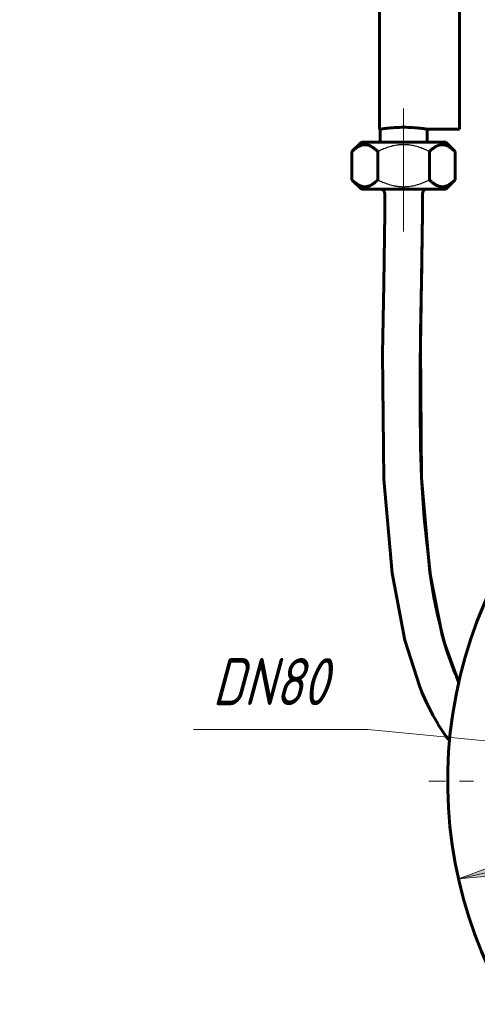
# Model space of a CAD drawing. Header units: millimetres. Extents: x 0 to 420, y 0 to 297.
# Tile 9 of 13: x 205 to 254, y 104 to 209. Entities that reach past the tile are written whole.
import ezdxf

# ---------------------------------------------------------------- set-up
doc = ezdxf.new("R2010")
doc.units = ezdxf.units.MM
for name, pattern in [('K5LT-1', [0]), ('K5LT_AXLED', [12, 7.5, -1.5, 1.5, -1.5]), ('K5LT_BASIC', [0]), ('K5LT_THIN', [0])]:
    doc.linetypes.add(name, pattern=pattern)
doc.layers.add('Системный слой', color=7, linetype='Continuous')
doc.layers.add('Системный слой (1)', color=7, linetype='Continuous', true_color=0x6c6c6c)
doc.styles.add('KDIMTEXTSTYLE', font='GOST_AU.SHX', dxfattribs={"width": 0.96, "oblique": 15, "height": 5})
doc.styles.add('KTEXTSTYLE', font='GOST_AU.SHX', dxfattribs={"width": 0.56, "height": 5})
doc.dimstyles.new('KDIMSTYLE (0.50)', dxfattribs={"dimtxt": 5, "dimasz": 1, "dimexe": 2, "dimexo": 0, "dimgap": 1, "dimtad": 1, "dimlfac": 2, "dimtxsty": 'KDIMTEXTSTYLE', "dimsah": 1, "dimcen": 0, "dimdle": 1, "dimadec": 0, "dimazin": 0, "dimtfac": 0.667, "dimtmove": 0, "dimatfit": 3, "dimfxl": 1, "dimtvp": 1, "dimtolj": 1, "dimtzin": 0, "dimarcsym": 0})

# ---------------------------------------------------------------- blocks, each defined once
blk = doc.blocks.new('U84')
at = {"layer": 'Системный слой (1)', "color": 143, "linetype": 'K5LT_BASIC', "lineweight": 60, "true_color": 0x33acca}
for p, q in [((243.64, 227.48), (243.64, 212.48)), ((243.64, 212.48), (243.64, 197.48))]:
    blk.add_line(p, q, dxfattribs=at)
blk = doc.blocks.new('U85')
at = {"layer": 'Системный слой (1)', "color": 143, "linetype": 'K5LT_BASIC', "lineweight": 60, "true_color": 0x33acca}
for p, q in [((252.14, 227.48), (252.14, 212.48)), ((252.14, 212.48), (252.14, 197.48))]:
    blk.add_line(p, q, dxfattribs=at)
blk = doc.blocks.new('U86')
at = {"layer": 'Системный слой (1)', "color": 143, "linetype": 'K5LT_BASIC', "lineweight": 60, "true_color": 0x33acca}
for p, q in [((243.64, 197.48), (243.71, 197.48)), ((248.71, 197.48), (252.14, 197.48))]:
    blk.add_line(p, q, dxfattribs=at)
blk = doc.blocks.new('U87')
at = {"layer": 'Системный слой (1)', "color": 143, "linetype": 'K5LT_BASIC', "lineweight": 60, "true_color": 0x33acca}
for p, q in [((244.21, 188.6), (244.11, 181.04)), ((244.11, 181.04), (243.98, 173.61)), ((243.98, 173.61), (244.12, 160.29)), ((244.12, 160.29), (244.98, 150.27)), ((244.98, 150.27), (246.32, 143.17)), ((246.32, 143.17), (247.88, 138.3)), ((247.88, 138.3), (248.03, 137.92)), ((248.03, 137.92), (248.06, 137.83)), ((248.06, 137.83), (248.14, 137.65)), ((248.14, 137.65), (248.29, 137.3)), ((248.29, 137.3), (248.61, 136.59)), ((248.61, 136.59), (249.31, 135.2)), ((249.31, 135.2), (249.83, 134.29)), ((249.83, 134.29), (249.86, 134.24)), ((249.86, 134.24), (249.93, 134.13)), ((249.93, 134.13), (250.06, 133.91)), ((250.06, 133.91), (250.34, 133.48)), ((250.34, 133.48), (250.7, 132.96)), ((250.7, 132.96), (250.89, 132.7)), ((250.89, 132.7), (251.08, 132.43))]:
    blk.add_line(p, q, dxfattribs=at)
blk = doc.blocks.new('U88')
at = {"layer": 'Системный слой (1)', "color": 143, "linetype": 'K5LT_BASIC', "lineweight": 60, "true_color": 0x33acca}
for p, q in [((248.21, 188.6), (247.99, 174.35)), ((247.99, 174.35), (248.12, 160.43)), ((248.12, 160.43), (249, 150.36)), ((249, 150.36), (250.31, 143.71)), ((250.31, 143.71), (250.53, 142.94)), ((250.53, 142.94), (252.06, 138.67))]:
    blk.add_line(p, q, dxfattribs=at)
blk = doc.blocks.new('U89')
at = {"layer": 'Системный слой (1)', "color": 143, "linetype": 'K5LT_BASIC', "lineweight": 60, "true_color": 0x33acca}
for p, q in [((248.21, 188.6), (248.15, 183.5)), ((248.15, 183.5), (248.15, 183.37)), ((248.15, 183.37), (248.15, 183.12)), ((248.14, 182.61), (248.12, 181.59)), ((248.15, 183.12), (248.14, 182.61)), ((248.12, 181.59), (248.08, 179.49)), ((248.08, 179.49), (248.01, 175.86)), ((248.01, 175.86), (248.01, 175.67)), ((248, 175.29), (247.99, 174.52)), ((248.01, 175.67), (248, 175.29)), ((247.99, 174.52), (247.97, 172.98)), ((247.97, 172.98), (247.95, 169.85)), ((247.95, 169.85), (247.96, 166.96)), ((247.96, 166.96), (247.99, 164.54)), ((247.99, 164.54), (248, 164.26)), ((248, 164.26), (248.01, 163.71)), ((248.01, 163.71), (248.04, 162.62)), ((248.04, 162.62), (248.12, 160.43)), ((248.12, 160.43), (248.38, 156.12)), ((248.38, 156.12), (249.1, 149.67)), ((249.1, 149.67), (249.16, 149.27)), ((249.16, 149.27), (249.2, 149.05)), ((249.2, 149.05), (249.27, 148.61)), ((249.27, 148.61), (249.42, 147.74)), ((249.42, 147.74), (249.76, 146.05)), ((249.76, 146.05), (250.55, 142.85)), ((250.55, 142.85), (250.77, 142.12)), ((250.77, 142.12), (250.8, 142.02)), ((250.8, 142.02), (250.87, 141.82)), ((250.87, 141.82), (251, 141.42)), ((251, 141.42), (251.29, 140.64)), ((251.29, 140.64), (251.51, 140.06)), ((251.51, 140.06), (251.62, 139.78)), ((251.62, 139.78), (251.68, 139.63)), ((251.68, 139.63), (251.71, 139.56)), ((251.71, 139.56), (251.72, 139.52)), ((251.72, 139.52), (251.74, 139.47)), ((251.74, 139.47), (251.78, 139.39)), ((251.78, 139.39), (251.83, 139.26)), ((251.83, 139.26), (251.9, 139.08)), ((251.9, 139.08), (252.01, 138.8)), ((252.01, 138.8), (252.06, 138.67))]:
    blk.add_line(p, q, dxfattribs=at)
blk = doc.blocks.new('U96')
at = {"layer": 'Системный слой (1)', "color": 30, "linetype": 'K5LT_AXLED', "lineweight": 18, "true_color": 0xff8000}
for q in [(298.64, 177.93), (248.89, 128.18), (348.39, 128.18), (298.64, 78.43)]:
    blk.add_line((298.64, 128.18), q, dxfattribs=at)
blk = doc.blocks.new('D4')
at = {"layer": 'Системный слой (1)'}
for points in [[(340.51, 136.83), (345.25, 138.56), (340.23, 138.11), (340.86, 137.58)], [(257.05, 118.25), (256.42, 118.78), (256.77, 119.53), (252.03, 117.8)]]:
    blk.add_hatch(color=7, dxfattribs=at).paths.add_polyline_path(points)
at = {"layer": 'Системный слой (1)', "color": 7, "linetype": 'K5LT_THIN', "lineweight": 18, "true_color": 0xffffff}
for p, q in [((345.25, 138.56), (353.66, 140.43)), ((353.66, 140.43), (370.2, 140.43)), ((252.03, 117.8), (345.25, 138.56)), ((340.23, 138.11), (345.25, 138.56)), ((345.25, 138.56), (340.51, 136.83)), ((340.86, 137.58), (340.23, 138.11)), ((340.51, 136.83), (340.86, 137.58)), ((252.03, 117.8), (256.77, 119.53)), ((256.77, 119.53), (256.42, 118.78)), ((256.42, 118.78), (257.05, 118.25)), ((257.05, 118.25), (252.03, 117.8))]:
    blk.add_line(p, q, dxfattribs=at)
blk.add_wipeout([(355.66, 141.43), (355.66, 148.81), (367.7, 148.81), (367.7, 141.43)]).dxf.layer = 'Системный слой (1)'
at = {"layer": 'Системный слой (1)', "color": 7, "char_height": 5, "attachment_point": 1, "style": 'KTEXTSTYLE'}
for s, insert in [('\\H5.0;\\W1.000;\\Q15;\\Q15;\\W0.960;∅', (355.66, 148.02)), ('\\H5.0;\\W1.000;\\Q15;\\Q15;\\W0.960;191', (358.97, 148.02))]:
    blk.add_mtext(s, dxfattribs=dict(at, insert=insert))
blk = doc.blocks.new('KDIMARROW_01')
at = {"layer": 'Системный слой'}
blk.add_hatch(color=0, dxfattribs=at).paths.add_polyline_path([(0, 0), (-5, 0.66), (-4.5, 0), (-5, -0.66)])
at = {"layer": 'Системный слой', "color": 0, "linetype": 'K5LT_THIN', "lineweight": 18}
for p, q in [((-4.5, 0), (-5, 0.66)), ((-5, 0.66), (0, 0)), ((0, 0), (-5, -0.66)), ((-5, -0.66), (-4.5, 0))]:
    blk.add_line(p, q, dxfattribs=at)
at = {"layer": 'Системный слой (1)', "color": 0, "linetype": 'K5LT_THIN', "lineweight": 18}
blk.add_line((126.47, 128.18), (125.97, 128.18), dxfattribs=at)
blk = doc.blocks.new('D5')
at = {"layer": 'Системный слой (1)'}
for points in [[(268.86, 146.57), (264.22, 148.55), (268.19, 145.44), (268.09, 146.26)], [(333.06, 107.81), (329.09, 110.92), (329.19, 110.1), (328.42, 109.79)]]:
    blk.add_hatch(color=7, dxfattribs=at).paths.add_polyline_path(points)
at = {"layer": 'Системный слой (1)', "color": 7, "linetype": 'K5LT_THIN', "lineweight": 18, "true_color": 0xffffff}
for p, q in [((264.22, 148.55), (268.86, 146.57)), ((268.19, 145.44), (264.22, 148.55)), ((264.22, 148.55), (333.06, 107.81)), ((268.86, 146.57), (268.09, 146.26)), ((268.09, 146.26), (268.19, 145.44)), ((328.42, 109.79), (329.19, 110.1)), ((329.19, 110.1), (329.09, 110.92)), ((329.09, 110.92), (333.06, 107.81)), ((333.06, 107.81), (328.42, 109.79)), ((333.06, 107.81), (353.66, 95.61)), ((353.66, 95.61), (371.39, 95.61))]:
    blk.add_line(p, q, dxfattribs=at)
blk.add_wipeout([(355.66, 96.61), (355.66, 103.99), (368.84, 103.99), (368.84, 96.61)]).dxf.layer = 'Системный слой (1)'
at = {"layer": 'Системный слой (1)', "color": 7, "char_height": 5, "attachment_point": 1, "style": 'KTEXTSTYLE'}
for s, insert in [('\\H5.0;\\W1.000;\\Q15;\\Q15;\\W0.960;∅', (355.66, 103.2)), ('\\H5.0;\\W1.000;\\Q15;\\Q15;\\W0.960;160', (358.97, 103.2))]:
    blk.add_mtext(s, dxfattribs=dict(at, insert=insert))
blk = doc.blocks.new('D7')
at = {"layer": 'Системный слой (1)'}
for points in [[(283.21, 129.68), (283.77, 130.29), (278.73, 130.12), (283.65, 128.98)], [(318.55, 126.24), (313.63, 127.38), (314.07, 126.68), (313.51, 126.07)]]:
    blk.add_hatch(color=7, dxfattribs=at).paths.add_polyline_path(points)
at = {"layer": 'Системный слой (1)', "color": 7, "linetype": 'K5LT_THIN', "lineweight": 18, "true_color": 0xffffff}
for p, q in [((242.4, 133.66), (223.88, 133.66)), ((278.73, 130.12), (242.4, 133.66)), ((278.73, 130.12), (283.77, 130.29)), ((283.65, 128.98), (278.73, 130.12)), ((318.55, 126.24), (278.73, 130.12)), ((283.77, 130.29), (283.21, 129.68)), ((283.21, 129.68), (283.65, 128.98)), ((313.51, 126.07), (314.07, 126.68)), ((314.07, 126.68), (313.63, 127.38)), ((313.63, 127.38), (318.55, 126.24)), ((318.55, 126.24), (313.51, 126.07))]:
    blk.add_line(p, q, dxfattribs=at)
blk.add_wipeout([(225.88, 134.66), (225.88, 142.04), (239.82, 142.04), (239.82, 134.66)]).dxf.layer = 'Системный слой (1)'
at = {"layer": 'Системный слой (1)', "color": 7, "insert": (225.88, 141.25), "char_height": 5, "attachment_point": 1, "style": 'KTEXTSTYLE'}
blk.add_mtext('\\H5.0;\\W1.000;\\Q15;\\Q15;\\W0.960;DN80', dxfattribs=at)

msp = doc.modelspace()

# ---------------------------------------------------------------- linework, layer by layer
at = {"layer": 'Системный слой (1)', "color": 30, "linetype": 'K5LT_AXLED', "lineweight": 18, "true_color": 0xff8000}
for p, q in [((246.2056, 199.689), (246.2056, 193.1042)), ((246.2056, 194.1042), (246.2056, 186.6042))]:
    msp.add_line(p, q, dxfattribs=at)
at = {"layer": 'Системный слой (1)', "color": 143, "linetype": 'K5LT_BASIC', "lineweight": 60, "true_color": 0x33acca}
for p, q in [((243.7056, 197.4792), (243.7056, 196.1042)), ((248.7056, 197.4792), (248.7056, 196.1042)), ((240.7207, 195.1042), (241.7207, 196.1042)), ((250.6904, 196.1042), (241.7207, 196.1042)), ((251.6904, 195.1042), (250.6904, 196.1042)), ((240.7207, 192.1042), (240.7207, 195.1042)), ((243.4631, 192.1042), (243.4631, 195.1042)), ((248.948, 192.1042), (248.948, 195.1042)), ((251.6904, 192.1042), (251.6904, 195.1042)), ((241.7207, 191.1042), (240.7207, 192.1042)), ((250.6904, 191.1042), (251.6904, 192.1042)), ((250.6904, 191.1042), (241.7207, 191.1042)), ((244.2056, 190.6042), (244.2056, 188.6042)), ((248.2056, 190.6042), (248.2056, 188.6042))]:
    msp.add_line(p, q, dxfattribs=at)
for centre, radius, start, end in [((243.7056, 190.6042), 0.5, 0, 90), ((248.7056, 190.6042), 0.5, 90, 180), ((298.6401, 128.1792), 47.75, 297.120173, 242.879827)]:
    msp.add_arc(centre, radius, start, end, dxfattribs=at)
for points, knots in [([(243.7056, 197.4792), (243.7056, 197.4792), (243.7686, 197.4901), (244.0238, 197.5295), (244.2162, 197.5574), (244.6594, 197.61), (244.9401, 197.6381), (245.5559, 197.6779), (245.891, 197.689), (246.5201, 197.689), (246.8552, 197.6779), (247.471, 197.6381), (247.7517, 197.61), (248.1949, 197.5574), (248.3873, 197.5295), (248.6426, 197.4901), (248.7055, 197.4792), (248.7056, 197.4792)], [0.75493639, 0.75493639, 0.75493639, 0.75493639, 0.94360894, 0.94360894, 1.13232872, 1.13232872, 1.32105353, 1.32105353, 1.50977834, 1.50977834, 1.69850315, 1.69850315, 1.88722797, 1.88722797, 2.07594774, 2.07594774, 2.26465285, 2.26465285, 2.26465285, 2.26465285]), ([(243.4631, 195.1042), (243.3702, 195.1972), (243.1973, 195.3572), (242.9799, 195.522), (242.8048, 195.6321), (242.6649, 195.7056), (242.5226, 195.7639), (242.3962, 195.8022), (242.2784, 195.8262), (242.1658, 195.8385), (242.0538, 195.8401), (241.9433, 195.8314), (241.8338, 195.8127), (241.7245, 195.7841), (241.576, 195.7321), (241.3677, 195.6313), (241.1234, 195.4663), (240.9012, 195.2791), (240.7745, 195.158), (240.7207, 195.1042)], [0, 0, 0, 0, 2.17849954, 3.98439674, 4.86679106, 6.02120828, 7.01083009, 7.90809648, 8.69674267, 9.48905783, 10.26890851, 11.04026482, 11.80426392, 12.56827522, 13.34595377, 14.96064791, 17.05625394, 18.73596557, 20, 20, 20, 20]), ([(251.6904, 195.1042), (251.5974, 195.1972), (251.4245, 195.3572), (251.2071, 195.522), (251.032, 195.6321), (250.8922, 195.7056), (250.7499, 195.7639), (250.6235, 195.8022), (250.5057, 195.8262), (250.393, 195.8385), (250.2811, 195.8401), (250.1705, 195.8314), (250.061, 195.8127), (249.9518, 195.7841), (249.8032, 195.7321), (249.595, 195.6313), (249.3507, 195.4663), (249.1284, 195.2791), (249.0017, 195.158), (248.948, 195.1042)], [0, 0, 0, 0, 2.17849954, 3.98439674, 4.86679106, 6.02120828, 7.01083009, 7.90809648, 8.69674267, 9.48905783, 10.26890851, 11.04026482, 11.80426392, 12.56827522, 13.34595377, 14.96064791, 17.05625394, 18.73596557, 20, 20, 20, 20]), ([(240.7207, 192.1042), (240.8137, 192.0112), (240.9866, 191.8512), (241.204, 191.6864), (241.3791, 191.5763), (241.5189, 191.5028), (241.6612, 191.4445), (241.7876, 191.4062), (241.9054, 191.3822), (242.0181, 191.3699), (242.13, 191.3682), (242.2406, 191.377), (242.3501, 191.3957), (242.4593, 191.4243), (242.6079, 191.4763), (242.8162, 191.5771), (243.0604, 191.7421), (243.2827, 191.9293), (243.4094, 192.0504), (243.4631, 192.1042)], [0, 0, 0, 0, 2.17849954, 3.98439674, 4.86679106, 6.02120828, 7.01083009, 7.90809648, 8.69674267, 9.48905783, 10.26890851, 11.04026482, 11.80426392, 12.56827522, 13.34595377, 14.96064791, 17.05625394, 18.73596557, 20, 20, 20, 20]), ([(248.948, 192.1042), (249.0409, 192.0112), (249.2139, 191.8512), (249.4312, 191.6864), (249.6063, 191.5763), (249.7462, 191.5028), (249.8885, 191.4445), (250.0149, 191.4062), (250.1327, 191.3822), (250.2453, 191.3699), (250.3573, 191.3682), (250.4678, 191.377), (250.5773, 191.3957), (250.6866, 191.4243), (250.8351, 191.4763), (251.0434, 191.5771), (251.2877, 191.7421), (251.5099, 191.9293), (251.6366, 192.0504), (251.6904, 192.1042)], [0, 0, 0, 0, 2.17849954, 3.98439674, 4.86679106, 6.02120828, 7.01083009, 7.90809648, 8.69674267, 9.48905783, 10.26890851, 11.04026482, 11.80426392, 12.56827522, 13.34595377, 14.96064791, 17.05625394, 18.73596557, 20, 20, 20, 20])]:
    msp.add_open_spline(points, degree=3, knots=knots, dxfattribs=at)
at = {"layer": 'Системный слой (1)', "color": 7, "linetype": 'K5LT-1'}
for points in [[(248.948, 195.1042), (248.8203, 195.168), (248.527, 195.3071), (248.0275, 195.5105), (247.4884, 195.6788), (247.057, 195.7674), (246.8147, 195.8006), (246.7136, 195.8121), (246.6198, 195.8214), (246.4966, 195.8309), (246.35, 195.8376), (246.2047, 195.8398), (246.0585, 195.8375), (245.911, 195.8307), (245.7637, 195.8193), (245.5681, 195.7982), (245.3252, 195.7609), (245.0337, 195.6993), (244.7431, 195.6216), (244.3791, 195.5047), (243.9497, 195.3369), (243.6238, 195.1845), (243.4631, 195.1042)], [(243.4631, 192.1042), (243.5908, 192.0404), (243.8841, 191.9013), (244.3836, 191.6979), (244.9227, 191.5296), (245.3541, 191.441), (245.5964, 191.4078), (245.6975, 191.3963), (245.7913, 191.387), (245.9145, 191.3775), (246.0612, 191.3708), (246.2064, 191.3686), (246.3526, 191.3709), (246.5001, 191.3777), (246.6474, 191.3891), (246.843, 191.4102), (247.0859, 191.4475), (247.3774, 191.5091), (247.668, 191.5868), (248.032, 191.7037), (248.4614, 191.8714), (248.7873, 192.0239), (248.948, 192.1042)]]:
    msp.add_open_spline(points, degree=3, knots=[0, 0, 0, 0, 3.28870516, 7.47432991, 12.41787184, 16.27995306, 17.6095158, 18.04856422, 18.6245047, 19.77638566, 20.88819283, 22, 23.13184407, 24.26368813, 25.3955322, 26.52737626, 28.79106439, 31.05475252, 33.38688669, 35.71902085, 39.85951042, 44, 44, 44, 44], dxfattribs=at)

# ---------------------------------------------------------------- block references
at = {"layer": 'Системный слой (1)'}
for name in ['U84', 'U85', 'U86', 'U87', 'U89', 'U88', 'U96']:
    msp.add_blockref(name, (0, 0), dxfattribs=at)

# ---------------------------------------------------------------- next in the draw order: dimensions: what is measured, and where the dimension line sits
at = {"layer": 'Системный слой (1)', "color": 7}
dim = msp.add_diameter_dim_2p(p1=(205.4227, 107.4239), p2=(391.8574, 148.9346), dimstyle='KDIMSTYLE (0.50)', override={"dimtih": 1, "dimtoh": 1, "dimpost": '\\H5.0;\\W0.960;\\Q15;<>', "dimblk1": 'KDIMARROW_01', "dimblk2": 'KDIMARROW_01', "dimclrt": 7, "dimtol": 1, "dimtp": 0, "dimtm": 0, "dimtdec": 5, "dimtmove": 1, "dimatfit": 2, "dimtolj": 1}, dxfattribs=at)
dim.commit()
dim.dimension.update_dxf_attribs({"geometry": 'D4', "text_midpoint": (355.662, 140.4302), "dimtype": 163})

# ---------------------------------------------------------------- next in the draw order: dimensions: what is measured, and where the dimension line sits
dim = msp.add_diameter_dim_2p(p1=(229.7954, 168.9275), p2=(367.4847, 87.431), dimstyle='KDIMSTYLE (0.50)', override={"dimtih": 1, "dimtoh": 1, "dimpost": '\\H5.0;\\W0.960;\\Q15;<>', "dimblk1": 'KDIMARROW_01', "dimblk2": 'KDIMARROW_01', "dimclrt": 7, "dimtol": 1, "dimtp": 0, "dimtm": 0, "dimtdec": 5, "dimtmove": 1, "dimatfit": 2, "dimtolj": 1}, dxfattribs=at)
dim.commit()
dim.dimension.update_dxf_attribs({"geometry": 'D5', "text_midpoint": (355.662, 95.6125), "dimtype": 163})

# ---------------------------------------------------------------- next in the draw order: dimensions: what is measured, and where the dimension line sits
dim = msp.add_diameter_dim_2p(p1=(338.4513, 124.2976), p2=(258.8288, 132.0609), dimstyle='KDIMSTYLE (0.50)', override={"dimtih": 1, "dimtoh": 1, "dimpost": '\\H5.0;\\W0.960;\\Q15;<>', "dimblk1": 'KDIMARROW_01', "dimblk2": 'KDIMARROW_01', "dimclrt": 7, "dimtol": 1, "dimtp": 0, "dimtm": 0, "dimtdec": 5, "dimtmove": 1, "dimatfit": 2, "dimtolj": 1}, dxfattribs=at)
dim.commit()
dim.dimension.update_dxf_attribs({"geometry": 'D7', "text_midpoint": (240.398, 133.6629), "dimtype": 163})

doc.saveas('drawing.dxf')
